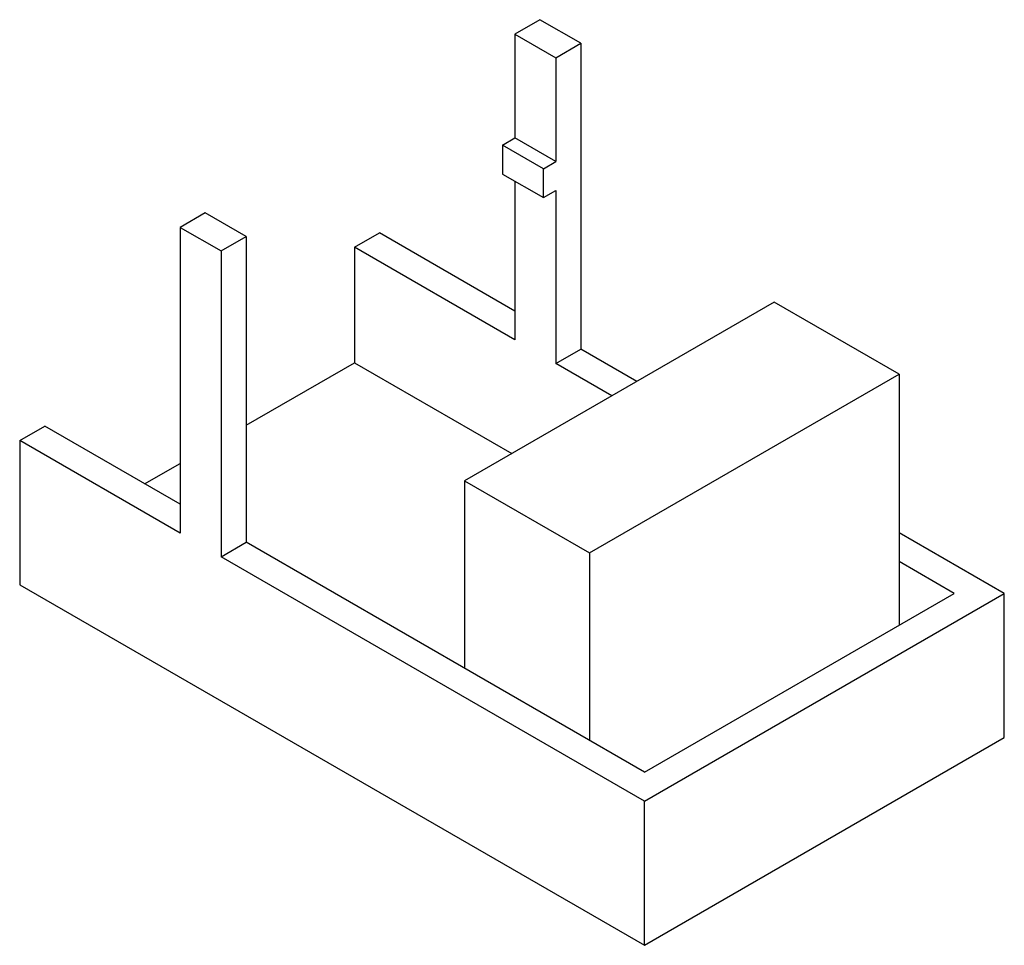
# Model space of a CAD drawing. Extents: x 0 to 278, y -43 to 219.
import ezdxf

# ---------------------------------------------------------------- set-up
doc = ezdxf.new("R2010")
doc.units = 0
doc.layers.get('0').update_dxf_attribs({"linetype": 'CONTINUOUS'})

msp = doc.modelspace()

# ---------------------------------------------------------------- linework, layer by layer
at = {"color": 7, "linetype": 'CONTINUOUS'}
for p, q in [((146.82, 218.68), (139.75, 214.59)), ((158.39, 212), (146.82, 218.68)), ((139.75, 214.59), (139.75, 185.2)), ((139.75, 214.59), (151.32, 207.92)), ((151.32, 207.92), (158.39, 212)), ((158.39, 212), (158.39, 125.44)), ((151.32, 207.92), (151.32, 178.52)), ((136.22, 183.16), (139.75, 185.2)), ((151.32, 178.52), (139.75, 185.2)), ((147.79, 176.48), (136.22, 183.16)), ((136.22, 183.16), (136.22, 174.99)), ((147.79, 176.48), (151.32, 178.52)), ((147.79, 168.31), (147.79, 176.48)), ((136.22, 174.99), (147.79, 168.31)), ((139.75, 172.95), (139.75, 128.04)), ((147.79, 168.31), (151.32, 170.35)), ((151.32, 170.35), (151.32, 121.36)), ((52.07, 163.98), (45, 159.9)), ((63.64, 157.3), (52.07, 163.98)), ((45, 159.9), (45, 73.34)), ((45, 159.9), (56.57, 153.22)), ((56.57, 153.22), (63.64, 157.3)), ((63.64, 157.3), (63.64, 70.74)), ((94.36, 154.25), (101.43, 158.33)), ((139.75, 136.21), (101.43, 158.33)), ((94.36, 154.25), (94.36, 121.59)), ((139.75, 128.04), (94.36, 154.25)), ((56.57, 153.22), (56.57, 66.66)), ((213.13, 138.76), (125.45, 88.14)), ((248.48, 118.35), (213.13, 138.76)), ((151.32, 121.36), (158.39, 125.44)), ((174.23, 116.3), (158.39, 125.44)), ((63.64, 103.86), (94.36, 121.59)), ((94.36, 121.59), (138.87, 95.89)), ((167.16, 112.22), (151.32, 121.36)), ((160.8, 67.73), (248.48, 118.35)), ((248.48, 118.35), (248.48, 47.29)), ((-0.4, 99.55), (6.67, 103.63)), ((45, 81.51), (6.67, 103.63)), ((45, 73.34), (-0.4, 99.55)), ((-0.4, 99.55), (-0.4, 58.72)), ((34.96, 87.3), (45, 93.09)), ((125.45, 88.14), (160.8, 67.73)), ((125.45, 88.14), (125.45, 35.07)), ((278.2, 56.28), (248.48, 73.44)), ((56.57, 66.66), (63.64, 70.74)), ((176.38, 5.66), (63.64, 70.74)), ((160.8, 67.73), (160.8, 14.65)), ((176.38, -2.5), (56.57, 66.66)), ((264.06, 56.28), (248.48, 65.27)), ((-0.4, 58.72), (176.38, -43.33)), ((176.38, -2.5), (278.2, 56.28)), ((176.38, 5.66), (264.06, 56.28)), ((278.2, 15.45), (278.2, 56.28)), ((176.38, -43.33), (278.2, 15.45)), ((176.38, -43.33), (176.38, -2.5))]:
    msp.add_line(p, q, dxfattribs=at)

doc.saveas('drawing.dxf')
